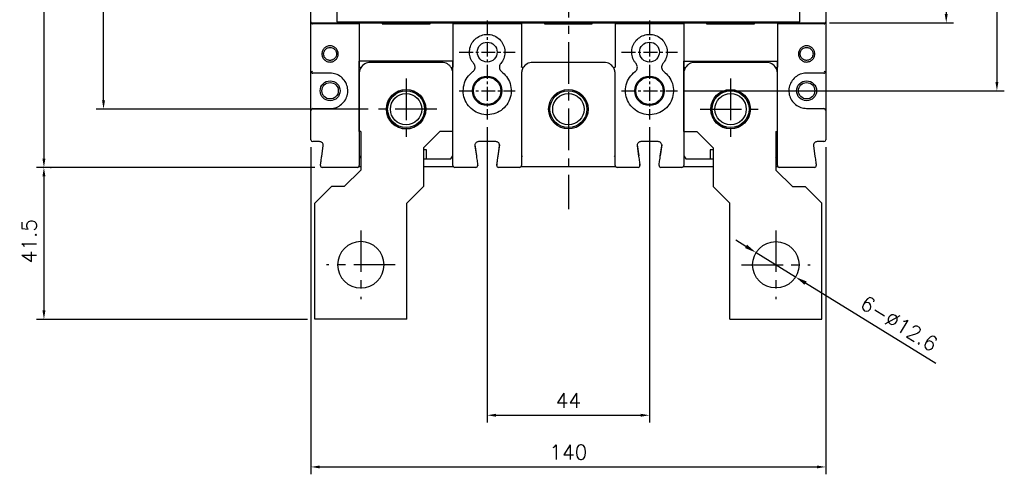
# Model space of a CAD drawing. Extents: x -2230 to 2710, y -907 to 1834.
# Tile 4 of 23: x -1818 to -1551, y 1162 to 1285. Entities that reach past the tile are written whole.
import ezdxf

# ---------------------------------------------------------------- set-up
doc = ezdxf.new("R2010")
doc.units = 0
doc.header["$LTSCALE"] = 3
doc.header["$MEASUREMENT"] = 0
doc.linetypes.add('CENTER', pattern=[2, 1.25, -0.25, 0.25, -0.25])
doc.layers.get('0').update_dxf_attribs({"linetype": 'CONTINUOUS'})
doc.layers.get('Defpoints').update_dxf_attribs({"linetype": 'CONTINUOUS'})
for name, color, linetype in [('cen', 1, 'CENTER'), ('di', 3, 'CONTINUOUS'), ('dwg', 7, 'CONTINUOUS')]:
    doc.layers.add(name, color=color, linetype=linetype)
doc.styles.add('KIM', font='ROMANS.shx', dxfattribs={"height": 5, "bigfont": 'GSG1.shx'})
doc.styles.get("Standard").update_dxf_attribs({"font": 'romans.shx', "height": 4, "bigfont": 'ghs.shx'})
doc.dimstyles.get("Standard").update_dxf_attribs({"dimtxt": 0.18, "dimasz": 0.18, "dimexe": 0.18, "dimexo": 0.0625, "dimgap": 0.09, "dimtad": 0, "dimtih": 1, "dimtoh": 1, "dimdec": 4, "dimzin": 0, "dimdsep": 46, "dimtxsty": 'Standard', "dimcen": 0.09, "dimadec": 0, "dimazin": 0, "dimtfac": 1, "dimtdec": 4, "dimtofl": 0, "dimtmove": 0, "dimatfit": 3, "dimfxl": 0, "dimtolj": 1, "dimtzin": 0, "dimarcsym": 0})
doc.dimstyles.new('STANDARD$0', dxfattribs={"dimtxt": 5, "dimasz": 5, "dimexe": 1, "dimexo": 2, "dimgap": 2, "dimtad": 1, "dimdec": 4, "dimzin": 12, "dimdsep": 46, "dimtxsty": 'KIM', "dimcen": -1, "dimdle": 0.1, "dimadec": 0, "dimazin": 0, "dimtfac": 1, "dimtdec": 4, "dimtmove": 0, "dimatfit": 3, "dimfxl": 0, "dimtolj": 1, "dimtzin": 0, "dimarcsym": 0})

# ---------------------------------------------------------------- blocks, each defined once
blk = doc.blocks.new('*D80')
at = {"layer": 'Defpoints', "color": 0}
for p in [(-1739.04, 1252.38), (-1599.44, 1252.38), (-1599.44, 1163.63)]:
    blk.add_point(p, dxfattribs=at)
at = {"layer": 'di'}
for p, q in [((-1739.04, 1250.38), (-1739.04, 1161.63)), ((-1599.44, 1250.38), (-1599.44, 1161.63)), ((-1736.64, 1163.63), (-1601.84, 1163.63))]:
    blk.add_line(p, q, dxfattribs=at)
for points in [[(-1736.64, 1164.03), (-1736.64, 1163.23), (-1739.04, 1163.63)], [(-1601.84, 1164.03), (-1601.84, 1163.23), (-1599.44, 1163.63)]]:
    blk.add_solid(points, dxfattribs=at)
at = {"layer": 'di', "insert": (-1669.24, 1167.63), "char_height": 4, "attachment_point": 5}
blk.add_mtext('\\A1;140', dxfattribs=at)
blk = doc.blocks.new('fsadfsafas')
at = {"layer": 'cen', "ltscale": 3}
for p, q in [((614, 610.86), (614, 629.46)), ((623.3, 620.16), (604.7, 620.16)), ((626.25, 569.66), (626.25, 586.26)), ((634.55, 577.96), (617.95, 577.96))]:
    blk.add_line(p, q, dxfattribs=at)
at = {"layer": 'dwg'}
for p, q in [((626.5, 634.96), (601.5, 634.96)), ((601.5, 634.96), (601.5, 603.46)), ((626.5, 634.96), (626.5, 603.41)), ((601.5, 603.46), (606, 598.96)), ((626.5, 603.41), (630.95, 598.96)), ((609.5, 598.96), (606, 598.96)), ((609.5, 598.96), (614, 594.46)), ((630.95, 588.46), (630.95, 598.96)), ((614, 583.96), (614, 594.46)), ((635.45, 583.96), (630.95, 588.46)), ((614, 583.96), (613.55, 583.96)), ((613.55, 583.96), (613.55, 564.96)), ((638.95, 583.96), (635.45, 583.96)), ((638.95, 583.96), (638.95, 564.96)), ((638.95, 564.96), (613.55, 564.96))]:
    blk.add_line(p, q, dxfattribs=at)
for centre, radius in [((614, 620.16), 6.3), ((626.25, 577.96), 5.3)]:
    blk.add_circle(centre, radius, dxfattribs=at)
blk = doc.blocks.new('*D76')
at = {"layer": 'Defpoints', "color": 0}
for p in [(-1735.96, 1501.48), (-1811.44, 1244.88), (-1735.96, 1244.88)]:
    blk.add_point(p, dxfattribs=at)
at = {"layer": 'di'}
for p, q in [((-1737.96, 1501.48), (-1813.44, 1501.48)), ((-1811.44, 1499.08), (-1811.44, 1247.28)), ((-1737.96, 1244.88), (-1813.44, 1244.88))]:
    blk.add_line(p, q, dxfattribs=at)
for points in [[(-1811.84, 1499.08), (-1811.04, 1499.08), (-1811.44, 1501.48)], [(-1811.84, 1247.28), (-1811.04, 1247.28), (-1811.44, 1244.88)]]:
    blk.add_solid(points, dxfattribs=at)
at = {"layer": 'di', "insert": (-1815.44, 1373.18), "char_height": 4, "attachment_point": 5, "rotation": 90}
blk.add_mtext('\\A1;257', dxfattribs=at)
blk = doc.blocks.new('*D77')
at = {"layer": 'Defpoints', "color": 0}
for p in [(-1795.28, 1485.68), (-1721.54, 1485.68), (-1721.54, 1260.68)]:
    blk.add_point(p, dxfattribs=at)
at = {"layer": 'di'}
for p, q in [((-1723.54, 1485.68), (-1797.28, 1485.68)), ((-1795.28, 1263.08), (-1795.28, 1483.28)), ((-1723.54, 1260.68), (-1797.28, 1260.68))]:
    blk.add_line(p, q, dxfattribs=at)
for points in [[(-1795.68, 1483.28), (-1794.88, 1483.28), (-1795.28, 1485.68)], [(-1795.68, 1263.08), (-1794.88, 1263.08), (-1795.28, 1260.68)]]:
    blk.add_solid(points, dxfattribs=at)
at = {"layer": 'di', "insert": (-1799.28, 1373.18), "char_height": 4, "attachment_point": 5, "rotation": 90}
blk.add_mtext('\\A1;225', dxfattribs=at)
blk = doc.blocks.new('*D78')
at = {"layer": 'Defpoints', "color": 0}
for p in [(-1811.64, 1244.88), (-1811.44, 1203.68), (-1737.99, 1203.68)]:
    blk.add_point(p, dxfattribs=at)
at = {"layer": 'di'}
for p, q in [((-1809.64, 1244.88), (-1809.44, 1244.88)), ((-1811.44, 1242.48), (-1811.44, 1206.08)), ((-1739.99, 1203.68), (-1813.44, 1203.68))]:
    blk.add_line(p, q, dxfattribs=at)
for points in [[(-1811.84, 1242.48), (-1811.04, 1242.48), (-1811.44, 1244.88)], [(-1811.84, 1206.08), (-1811.04, 1206.08), (-1811.44, 1203.68)]]:
    blk.add_solid(points, dxfattribs=at)
at = {"layer": 'di', "insert": (-1815.44, 1224.88), "char_height": 4, "attachment_point": 5, "rotation": 90}
blk.add_mtext('\\A1;41.5', dxfattribs=at)
blk = doc.blocks.new('*D67')
at = {"layer": 'Defpoints', "color": 0}
for p in [(-1618.35, 1221.79), (-1607.63, 1215.17)]:
    blk.add_point(p, dxfattribs=at)
at = {"layer": 'di'}
for p, q in [((-1621.07, 1223.48), (-1623.79, 1225.16)), ((-1618.35, 1221.79), (-1607.63, 1215.17)), ((-1569.58, 1191.67), (-1604.91, 1213.49))]:
    blk.add_line(p, q, dxfattribs=at)
for points in [[(-1620.79, 1223.93), (-1621.35, 1223.02), (-1618.35, 1221.79)], [(-1604.63, 1213.95), (-1605.19, 1213.04), (-1607.63, 1215.17)]]:
    blk.add_solid(points, dxfattribs=at)
at = {"layer": 'di', "insert": (-1579.55, 1202.53), "char_height": 4, "attachment_point": 5, "rotation": 328.2972}
blk.add_mtext('\\A1;6-∅12.6', dxfattribs=at)
blk = doc.blocks.new('*D68')
at = {"layer": 'Defpoints', "color": 0}
for p in [(-1691.24, 1257.85), (-1647.24, 1257.85), (-1647.24, 1177.66)]:
    blk.add_point(p, dxfattribs=at)
at = {"layer": 'di'}
for p, q in [((-1691.24, 1255.85), (-1691.24, 1175.66)), ((-1647.24, 1255.85), (-1647.24, 1175.66)), ((-1688.84, 1177.66), (-1649.64, 1177.66))]:
    blk.add_line(p, q, dxfattribs=at)
for points in [[(-1688.84, 1178.06), (-1688.84, 1177.26), (-1691.24, 1177.66)], [(-1649.64, 1178.06), (-1649.64, 1177.26), (-1647.24, 1177.66)]]:
    blk.add_solid(points, dxfattribs=at)
at = {"layer": 'di', "insert": (-1669.24, 1181.66), "char_height": 4, "attachment_point": 5}
blk.add_mtext('\\A1;44', dxfattribs=at)
blk = doc.blocks.new('*D71')
at = {"layer": 'Defpoints', "color": 0}
for p in [(-1599.84, 1462.28), (-1600.4, 1284.08), (-1566.77, 1284.08)]:
    blk.add_point(p, dxfattribs=at)
at = {"layer": 'di'}
for p, q in [((-1597.84, 1462.28), (-1564.77, 1462.28)), ((-1566.77, 1459.88), (-1566.77, 1286.48)), ((-1598.4, 1284.08), (-1564.77, 1284.08))]:
    blk.add_line(p, q, dxfattribs=at)
for points in [[(-1567.17, 1459.88), (-1566.37, 1459.88), (-1566.77, 1462.28)], [(-1567.17, 1286.48), (-1566.37, 1286.48), (-1566.77, 1284.08)]]:
    blk.add_solid(points, dxfattribs=at)
at = {"layer": 'di', "insert": (-1570.77, 1373.18), "char_height": 4, "attachment_point": 5, "rotation": 90}
blk.add_mtext('\\A1;179', dxfattribs=at)
blk = doc.blocks.new('*D104')
at = {"layer": 'Defpoints', "color": 0}
for p in [(-1639.67, 1480.68), (-1639.65, 1265.68), (-1553.03, 1265.68)]:
    blk.add_point(p, dxfattribs=at)
at = {"layer": 'di'}
for p, q in [((-1637.67, 1480.68), (-1551.03, 1480.68)), ((-1553.03, 1478.28), (-1553.03, 1268.08)), ((-1637.65, 1265.68), (-1551.03, 1265.68))]:
    blk.add_line(p, q, dxfattribs=at)
for points in [[(-1553.43, 1478.28), (-1552.63, 1478.28), (-1553.03, 1480.68)], [(-1553.43, 1268.08), (-1552.63, 1268.08), (-1553.03, 1265.68)]]:
    blk.add_solid(points, dxfattribs=at)
at = {"layer": 'di', "insert": (-1557.03, 1373.18), "char_height": 4, "attachment_point": 5, "rotation": 90}
blk.add_mtext('\\A1;215', dxfattribs=at)

msp = doc.modelspace()

# ---------------------------------------------------------------- linework, layer by layer
for p, q in [((-1739.039, 1284.649), (-1739.039, 1461.719)), ((-1599.439, 1461.719), (-1599.439, 1284.649)), ((-1732.039, 1325.784), (-1732.039, 1284.867)), ((-1606.439, 1284.867), (-1606.439, 1325.784)), ((-1739.039, 1284.385), (-1739.039, 1284.649)), ((-1739.039, 1270.984), (-1739.039, 1284.385)), ((-1732.039, 1284.867), (-1732.039, 1284.567)), ((-1732.039, 1284.567), (-1732.039, 1284.349)), ((-1732.039, 1284.349), (-1606.439, 1284.349)), ((-1606.439, 1284.567), (-1606.439, 1284.867)), ((-1606.439, 1284.349), (-1606.439, 1284.567)), ((-1599.439, 1284.649), (-1599.439, 1284.385)), ((-1599.439, 1284.385), (-1599.439, 1270.984)), ((-1738.758, 1284.085), (-1738.758, 1283.884)), ((-1738.758, 1283.884), (-1738.59, 1283.884)), ((-1738.739, 1284.084), (-1719.239, 1284.084)), ((-1725.939, 1283.884), (-1738.59, 1283.884)), ((-1725.939, 1283.884), (-1725.939, 1272.187)), ((-1719.739, 1284.084), (-1719.739, 1283.884)), ((-1719.739, 1283.884), (-1706.739, 1283.884)), ((-1707.239, 1284.084), (-1719.239, 1284.084)), ((-1719.239, 1283.884), (-1719.239, 1284.084)), ((-1707.239, 1284.084), (-1675.239, 1284.084)), ((-1707.239, 1283.884), (-1707.239, 1284.084)), ((-1706.739, 1283.884), (-1706.739, 1284.084)), ((-1700.539, 1283.884), (-1700.539, 1272.187)), ((-1681.939, 1283.884), (-1700.539, 1283.884)), ((-1681.939, 1283.884), (-1681.939, 1272.187)), ((-1675.739, 1284.084), (-1675.739, 1283.884)), ((-1675.739, 1283.884), (-1662.739, 1283.884)), ((-1663.239, 1284.084), (-1675.239, 1284.084)), ((-1675.239, 1283.884), (-1675.239, 1284.084)), ((-1663.239, 1284.084), (-1631.239, 1284.084)), ((-1663.239, 1283.884), (-1663.239, 1284.084)), ((-1662.739, 1283.884), (-1662.739, 1284.084)), ((-1656.539, 1283.884), (-1656.539, 1272.187)), ((-1637.939, 1283.884), (-1656.539, 1283.884)), ((-1637.939, 1283.884), (-1637.939, 1272.187)), ((-1631.739, 1284.084), (-1631.739, 1283.884)), ((-1631.739, 1283.884), (-1618.739, 1283.884)), ((-1619.239, 1284.084), (-1631.239, 1284.084)), ((-1631.239, 1283.884), (-1631.239, 1284.084)), ((-1619.239, 1284.084), (-1599.739, 1284.084)), ((-1619.239, 1283.884), (-1619.239, 1284.084)), ((-1618.739, 1283.884), (-1618.739, 1284.084)), ((-1612.539, 1283.884), (-1612.539, 1272.187)), ((-1599.888, 1283.884), (-1612.539, 1283.884)), ((-1599.888, 1283.884), (-1599.721, 1283.884)), ((-1599.721, 1283.884), (-1599.721, 1284.085)), ((-1739.039, 1260.384), (-1739.039, 1270.984)), ((-1703.539, 1273.384), (-1722.939, 1273.384)), ((-1659.539, 1273.384), (-1678.939, 1273.384)), ((-1615.539, 1273.384), (-1634.939, 1273.384)), ((-1599.439, 1270.984), (-1599.439, 1260.384)), ((-1733.839, 1270.484), (-1738.539, 1270.484)), ((-1725.939, 1270.384), (-1725.939, 1247.884)), ((-1700.539, 1247.884), (-1700.539, 1270.384)), ((-1681.939, 1270.384), (-1681.939, 1247.884)), ((-1656.539, 1247.884), (-1656.539, 1270.384)), ((-1637.939, 1270.384), (-1637.939, 1247.884)), ((-1612.539, 1247.884), (-1612.539, 1270.384)), ((-1599.939, 1270.484), (-1604.639, 1270.484)), ((-1739.039, 1252.384), (-1739.039, 1260.384)), ((-1738.539, 1260.884), (-1733.839, 1260.884)), ((-1604.639, 1260.884), (-1599.939, 1260.884)), ((-1599.439, 1260.384), (-1599.439, 1252.384)), ((-1736.692, 1251.884), (-1738.539, 1251.884)), ((-1736.101, 1247.955), (-1735.702, 1250.743)), ((-1707.739, 1249.684), (-1708.539, 1249.684)), ((-1707.739, 1247.184), (-1707.739, 1249.684)), ((-1694.576, 1251.043), (-1694.151, 1248.064)), ((-1694.576, 1250.743), (-1694.178, 1247.955)), ((-1688.892, 1251.884), (-1693.586, 1251.884)), ((-1687.902, 1251.043), (-1688.328, 1248.064)), ((-1688.301, 1247.955), (-1687.902, 1250.743)), ((-1650.576, 1251.043), (-1650.151, 1248.064)), ((-1650.576, 1250.743), (-1650.178, 1247.955)), ((-1644.892, 1251.884), (-1649.586, 1251.884)), ((-1643.902, 1251.043), (-1644.328, 1248.064)), ((-1644.301, 1247.955), (-1643.902, 1250.743)), ((-1629.939, 1249.684), (-1630.739, 1249.684)), ((-1630.739, 1249.684), (-1630.739, 1247.184)), ((-1602.776, 1250.743), (-1602.378, 1247.955)), ((-1599.939, 1251.884), (-1601.786, 1251.884)), ((-1725.939, 1248.034), (-1725.489, 1247.397)), ((-1708.539, 1247.184), (-1707.739, 1247.184)), ((-1707.739, 1247.184), (-1701.139, 1247.184)), ((-1701.139, 1247.184), (-1700.539, 1248.034)), ((-1681.939, 1248.034), (-1681.739, 1247.751)), ((-1656.739, 1247.751), (-1656.539, 1248.034)), ((-1637.939, 1248.034), (-1637.339, 1247.184)), ((-1637.339, 1247.184), (-1630.739, 1247.184)), ((-1630.739, 1247.184), (-1629.939, 1247.184)), ((-1612.989, 1247.397), (-1612.539, 1248.034)), ((-1726.439, 1244.884), (-1735.963, 1244.884)), ((-1725.981, 1245.184), (-1725.489, 1245.184)), ((-1708.539, 1245.184), (-1700.497, 1245.184)), ((-1694.316, 1244.884), (-1700.039, 1244.884)), ((-1682.439, 1244.884), (-1688.163, 1244.884)), ((-1681.981, 1245.184), (-1681.739, 1245.184)), ((-1681.981, 1245.184), (-1656.539, 1245.184)), ((-1656.739, 1245.184), (-1656.497, 1245.184)), ((-1650.316, 1244.884), (-1656.039, 1244.884)), ((-1638.439, 1244.884), (-1644.163, 1244.884)), ((-1637.981, 1245.184), (-1629.939, 1245.184)), ((-1612.989, 1245.184), (-1612.497, 1245.184)), ((-1602.516, 1244.884), (-1612.039, 1244.884))]:
    msp.add_line(p, q)
at = {"flags": 128}
for points in [[(-1688.658, 1245.755), (-1688.661, 1245.648), (-1688.645, 1245.551)], [(-1644.658, 1245.755), (-1644.661, 1245.648), (-1644.645, 1245.551)]]:
    msp.add_lwpolyline(points, dxfattribs=at)
for centre, radius in [((-1691.239, 1276.184), 2.7), ((-1647.239, 1276.184), 2.7), ((-1733.839, 1265.684), 2.7), ((-1691.239, 1265.684), 4), ((-1691.239, 1265.684), 3.7), ((-1647.239, 1265.684), 4), ((-1647.239, 1265.684), 3.7), ((-1604.639, 1265.684), 2.7), ((-1733.839, 1265.684), 2.225), ((-1713.239, 1260.684), 5.35), ((-1713.239, 1260.684), 5), ((-1669.239, 1260.684), 5.35), ((-1669.239, 1260.684), 5), ((-1625.239, 1260.684), 5.35), ((-1625.239, 1260.684), 5), ((-1604.639, 1265.684), 2.225), ((-1713.239, 1260.684), 4.25), ((-1669.239, 1260.684), 4.25), ((-1625.239, 1260.684), 4.25)]:
    msp.add_circle(centre, radius)
for centre, radius, start, end in [((-1738.539, 1270.984), 0.5, 180, 222.0016), ((-1722.939, 1270.384), 3, 90, 149.88045), ((-1703.539, 1270.384), 3, 29.73773, 90), ((-1678.939, 1270.384), 3, 90, 150.26227), ((-1659.539, 1270.384), 3, 29.73773, 90), ((-1634.939, 1270.384), 3, 90, 150.26227), ((-1615.539, 1270.384), 3, 30.11955, 90), ((-1599.939, 1270.984), 0.5, 317.9984, 0), ((-1738.539, 1260.384), 0.5, 90, 180), ((-1599.939, 1260.384), 0.5, 0, 90), ((-1738.539, 1252.384), 0.5, 180, 270), ((-1599.939, 1252.384), 0.5, 270, 0), ((-1735.963, 1245.384), 0.5, 171.8699, 270), ((-1726.439, 1245.384), 0.5, 270, 0), ((-1700.039, 1245.384), 0.5, 180, 270), ((-1694.316, 1245.384), 0.5, 270, 8.1301), ((-1694.316, 1245.684), 0.5, 329.88444, 8.1301), ((-1688.163, 1245.384), 0.5, 171.8699, 270), ((-1682.439, 1245.384), 0.5, 270, 0), ((-1656.039, 1245.384), 0.5, 180, 270), ((-1650.316, 1245.384), 0.5, 270, 8.1301), ((-1650.316, 1245.684), 0.5, 336.2938, 8.1301), ((-1644.163, 1245.384), 0.5, 171.8699, 270), ((-1638.439, 1245.384), 0.5, 270, 0), ((-1612.039, 1245.384), 0.5, 180, 270), ((-1602.516, 1245.384), 0.5, 270, 8.1301)]:
    msp.add_arc(centre, radius, start, end)
for centre, major_axis, start_param, end_param in [((-1738.739, 1284.385), (0, -0.301), 4.712389, 6.2831853), ((-1599.739, 1284.385), (0, 0.301), 3.1415927, 4.712389)]:
    msp.add_ellipse(centre, major_axis=major_axis, ratio=0.9982744, start_param=start_param, end_param=end_param)
for points, knots in [([(-1694.889, 1273.066), (-1695.061, 1273.291), (-1695.559, 1273.941), (-1696.036, 1275.245), (-1696.082, 1276.88), (-1695.577, 1278.445), (-1694.586, 1279.752), (-1693.22, 1280.656), (-1691.632, 1281.06), (-1689.997, 1280.916), (-1688.501, 1280.238), (-1687.316, 1279.105), (-1686.57, 1277.645), (-1686.355, 1276.026), (-1686.66, 1274.399), (-1687.28, 1273.51), (-1687.59, 1273.066)], [0, 0, 0, 0, 0.0389932, 0.1127209, 0.1865914, 0.2607106, 0.334796, 0.4086203, 0.4823615, 0.5563266, 0.6304755, 0.7044802, 0.7782374, 0.8520288, 0.9260134, 1, 1, 1, 1]), ([(-1650.889, 1273.066), (-1651.061, 1273.291), (-1651.559, 1273.941), (-1652.036, 1275.245), (-1652.082, 1276.88), (-1651.577, 1278.445), (-1650.586, 1279.752), (-1649.22, 1280.656), (-1647.632, 1281.06), (-1645.997, 1280.916), (-1644.501, 1280.238), (-1643.316, 1279.105), (-1642.57, 1277.645), (-1642.355, 1276.026), (-1642.66, 1274.399), (-1643.28, 1273.51), (-1643.59, 1273.066)], [0, 0, 0, 0, 0.0389932, 0.1127209, 0.1865914, 0.2607106, 0.334796, 0.4086203, 0.4823615, 0.5563266, 0.6304755, 0.7044802, 0.7782374, 0.8520288, 0.9260134, 1, 1, 1, 1]), ([(-1731.637, 1275.684), (-1731.671, 1275.397), (-1731.74, 1274.823), (-1732.249, 1274.089), (-1732.983, 1273.606), (-1733.851, 1273.43), (-1734.717, 1273.606), (-1735.456, 1274.089), (-1735.943, 1274.823), (-1736.122, 1275.686), (-1735.944, 1276.548), (-1735.455, 1277.28), (-1734.716, 1277.762), (-1733.85, 1277.938), (-1732.982, 1277.761), (-1732.248, 1277.278), (-1731.74, 1276.545), (-1731.671, 1275.971), (-1731.637, 1275.684)], [0, 0, 0, 0, 0.0622509, 0.1246642, 0.1872852, 0.2500195, 0.3127171, 0.3752583, 0.4377334, 0.5001498, 0.5624037, 0.6247434, 0.6873254, 0.7500656, 0.8128154, 0.8754125, 0.9377774, 1, 1, 1, 1]), ([(-1732.089, 1275.684), (-1732.107, 1275.875), (-1732.141, 1276.235), (-1732.384, 1276.692), (-1732.683, 1277.019), (-1733.065, 1277.277), (-1733.458, 1277.41), (-1733.906, 1277.448), (-1734.301, 1277.392), (-1734.725, 1277.215), (-1735.065, 1276.959), (-1735.322, 1276.637), (-1735.528, 1276.227), (-1735.628, 1275.685), (-1735.529, 1275.143), (-1735.323, 1274.732), (-1735.065, 1274.41), (-1734.725, 1274.153), (-1734.362, 1274.002), (-1734.1, 1273.949), (-1733.936, 1273.936), (-1733.771, 1273.932), (-1733.459, 1273.958), (-1733.065, 1274.091), (-1732.683, 1274.349), (-1732.384, 1274.677), (-1732.141, 1275.133), (-1732.107, 1275.493), (-1732.089, 1275.684)], [0, 0, 0, 0, 0.0520031, 0.098106, 0.1382923, 0.1725474, 0.2230612, 0.2498709, 0.2950012, 0.3306361, 0.3749161, 0.4099539, 0.4424812, 0.4997753, 0.5572452, 0.589853, 0.6249652, 0.6692888, 0.7049225, 0.731842, 0.7420315, 0.7500331, 0.7769035, 0.8274525, 0.8617162, 0.9019055, 0.9480054, 1, 1, 1, 1]), ([(-1602.416, 1275.684), (-1602.45, 1275.397), (-1602.519, 1274.823), (-1603.027, 1274.089), (-1603.761, 1273.607), (-1604.628, 1273.43), (-1605.494, 1273.606), (-1606.234, 1274.088), (-1606.722, 1274.823), (-1606.901, 1275.686), (-1606.722, 1276.548), (-1606.233, 1277.28), (-1605.494, 1277.762), (-1604.627, 1277.938), (-1603.759, 1277.761), (-1603.026, 1277.278), (-1602.518, 1276.545), (-1602.45, 1275.971), (-1602.416, 1275.684)], [0, 0, 0, 0, 0.06225009, 0.12466459, 0.18728723, 0.25002225, 0.31271834, 0.37525776, 0.43773411, 0.50015115, 0.56240586, 0.62474344, 0.68732298, 0.75006328, 0.81281547, 0.8754149, 0.93777922, 1, 1, 1, 1]), ([(-1602.889, 1275.684), (-1602.911, 1275.895), (-1602.944, 1276.225), (-1603.156, 1276.636), (-1603.412, 1276.957), (-1603.752, 1277.214), (-1604.116, 1277.366), (-1604.378, 1277.419), (-1604.542, 1277.432), (-1604.707, 1277.437), (-1605.019, 1277.411), (-1605.413, 1277.277), (-1605.794, 1277.02), (-1606.096, 1276.692), (-1606.329, 1276.236), (-1606.421, 1275.686), (-1606.33, 1275.134), (-1606.097, 1274.677), (-1605.795, 1274.349), (-1605.414, 1274.091), (-1605.02, 1273.958), (-1604.572, 1273.92), (-1604.178, 1273.976), (-1603.753, 1274.153), (-1603.413, 1274.41), (-1603.157, 1274.732), (-1602.944, 1275.142), (-1602.911, 1275.473), (-1602.889, 1275.684)], [0, 0, 0, 0, 0.0573026, 0.0898259, 0.1248557, 0.1692261, 0.2048978, 0.2318432, 0.2420425, 0.250051, 0.2769365, 0.3274704, 0.3617137, 0.4018747, 0.4479384, 0.49989, 0.5519602, 0.5981192, 0.6383485, 0.6726363, 0.7231786, 0.74997, 0.7950196, 0.8306896, 0.875055, 0.9100937, 0.9426359, 1, 1, 1, 1]), ([(-1738.59, 1270.984), (-1738.591, 1270.983), (-1738.648, 1270.926), (-1738.765, 1270.807), (-1738.861, 1270.703), (-1738.911, 1270.649)], [0, 0, 0, 0, 0.0090414, 0.4889658, 1, 1, 1, 1]), ([(-1725.919, 1272.128), (-1725.922, 1272.131), (-1725.928, 1272.136), (-1725.936, 1272.151), (-1725.939, 1272.169), (-1725.939, 1272.182), (-1725.939, 1272.187)], [0, 0, 0, 0, 0.169075, 0.3856401, 0.790573, 1, 1, 1, 1]), ([(-1725.534, 1271.889), (-1725.622, 1271.72), (-1725.864, 1271.252), (-1725.91, 1270.722), (-1725.939, 1270.384)], [0, 0, 0, 0, 0.3622564, 1, 1, 1, 1]), ([(-1725.534, 1271.889), (-1725.534, 1271.89), (-1725.534, 1271.89), (-1725.539, 1271.895), (-1725.569, 1271.917), (-1725.655, 1271.971), (-1725.775, 1272.044), (-1725.871, 1272.1), (-1725.919, 1272.128)], [0, 0, 0, 0, 0.02403069, 0.08629883, 0.31481648, 0.54323726, 0.77161499, 1, 1, 1, 1]), ([(-1700.934, 1271.872), (-1700.934, 1271.872), (-1700.935, 1271.873), (-1700.932, 1271.877), (-1700.908, 1271.897), (-1700.827, 1271.949), (-1700.711, 1272.02), (-1700.616, 1272.076), (-1700.568, 1272.103)], [0, 0, 0, 0, 0.0208293, 0.0606006, 0.2956434, 0.5304834, 0.765239, 1, 1, 1, 1]), ([(-1700.539, 1270.384), (-1700.568, 1270.72), (-1700.613, 1271.244), (-1700.85, 1271.707), (-1700.934, 1271.872)], [0, 0, 0, 0, 0.6425403, 1, 1, 1, 1]), ([(-1700.539, 1272.187), (-1700.54, 1272.176), (-1700.54, 1272.155), (-1700.547, 1272.129), (-1700.557, 1272.111), (-1700.565, 1272.106), (-1700.568, 1272.103)], [0, 0, 0, 0, 0.3461566, 0.6945031, 0.8685532, 1, 1, 1, 1]), ([(-1687.347, 1270.89), (-1686.88, 1270.475), (-1685.869, 1269.578), (-1684.929, 1267.675), (-1684.617, 1265.488), (-1685.056, 1263.305), (-1686.191, 1261.395), (-1687.889, 1259.971), (-1689.959, 1259.186), (-1692.177, 1259.127), (-1694.294, 1259.806), (-1696.064, 1261.146), (-1697.289, 1262.989), (-1697.841, 1265.136), (-1697.646, 1267.341), (-1696.759, 1269.404), (-1695.674, 1270.395), (-1695.131, 1270.89)], [0, 0, 0, 0, 0.0576455, 0.1246599, 0.1917276, 0.2592147, 0.3268307, 0.3940899, 0.4611735, 0.5282591, 0.5958477, 0.6633841, 0.7305035, 0.797489, 0.8648338, 0.9324162, 1, 1, 1, 1]), ([(-1695.131, 1270.89), (-1695.023, 1270.986), (-1694.788, 1271.195), (-1694.571, 1271.637), (-1694.503, 1272.141), (-1694.598, 1272.65), (-1694.792, 1272.927), (-1694.889, 1273.066)], [0, 0, 0, 0, 0.1767702, 0.3824571, 0.5882182, 0.7941418, 1, 1, 1, 1]), ([(-1687.59, 1273.066), (-1687.674, 1272.949), (-1687.857, 1272.695), (-1687.972, 1272.216), (-1687.928, 1271.708), (-1687.723, 1271.233), (-1687.472, 1271.004), (-1687.347, 1270.89)], [0, 0, 0, 0, 0.1762349, 0.3819524, 0.5878501, 0.7939744, 1, 1, 1, 1]), ([(-1681.91, 1272.103), (-1681.914, 1272.106), (-1681.923, 1272.113), (-1681.934, 1272.134), (-1681.939, 1272.16), (-1681.939, 1272.179), (-1681.939, 1272.187)], [0, 0, 0, 0, 0.1590345, 0.3666252, 0.749201, 1, 1, 1, 1]), ([(-1681.544, 1271.872), (-1681.629, 1271.707), (-1681.865, 1271.244), (-1681.91, 1270.72), (-1681.939, 1270.384)], [0, 0, 0, 0, 0.3574596, 1, 1, 1, 1]), ([(-1681.544, 1271.872), (-1681.544, 1271.872), (-1681.544, 1271.873), (-1681.546, 1271.877), (-1681.571, 1271.897), (-1681.651, 1271.949), (-1681.768, 1272.02), (-1681.863, 1272.076), (-1681.91, 1272.103)], [0, 0, 0, 0, 0.0208293, 0.0606008, 0.2956438, 0.5304854, 0.7652397, 1, 1, 1, 1]), ([(-1656.934, 1271.872), (-1656.934, 1271.872), (-1656.935, 1271.873), (-1656.932, 1271.877), (-1656.908, 1271.897), (-1656.827, 1271.949), (-1656.711, 1272.02), (-1656.616, 1272.076), (-1656.568, 1272.103)], [0, 0, 0, 0, 0.0208293, 0.0606008, 0.2956438, 0.5304854, 0.7652397, 1, 1, 1, 1]), ([(-1656.539, 1270.384), (-1656.568, 1270.72), (-1656.613, 1271.244), (-1656.85, 1271.707), (-1656.934, 1271.872)], [0, 0, 0, 0, 0.6425404, 1, 1, 1, 1]), ([(-1656.539, 1272.187), (-1656.54, 1272.176), (-1656.54, 1272.155), (-1656.547, 1272.129), (-1656.557, 1272.111), (-1656.565, 1272.106), (-1656.568, 1272.103)], [0, 0, 0, 0, 0.3461544, 0.6944978, 0.8685465, 1, 1, 1, 1]), ([(-1643.347, 1270.89), (-1642.88, 1270.475), (-1641.869, 1269.578), (-1640.929, 1267.675), (-1640.617, 1265.488), (-1641.056, 1263.305), (-1642.191, 1261.395), (-1643.889, 1259.971), (-1645.959, 1259.186), (-1648.177, 1259.127), (-1650.294, 1259.806), (-1652.064, 1261.146), (-1653.289, 1262.989), (-1653.841, 1265.136), (-1653.646, 1267.341), (-1652.759, 1269.404), (-1651.674, 1270.395), (-1651.131, 1270.89)], [0, 0, 0, 0, 0.0576455, 0.1246599, 0.1917276, 0.2592147, 0.3268307, 0.3940899, 0.4611735, 0.5282591, 0.5958477, 0.6633841, 0.7305035, 0.797489, 0.8648338, 0.9324162, 1, 1, 1, 1]), ([(-1651.131, 1270.89), (-1651.023, 1270.986), (-1650.788, 1271.195), (-1650.571, 1271.637), (-1650.503, 1272.141), (-1650.598, 1272.65), (-1650.792, 1272.927), (-1650.889, 1273.066)], [0, 0, 0, 0, 0.1767702, 0.3824571, 0.5882182, 0.7941418, 1, 1, 1, 1]), ([(-1643.59, 1273.066), (-1643.674, 1272.949), (-1643.857, 1272.695), (-1643.972, 1272.216), (-1643.928, 1271.708), (-1643.723, 1271.233), (-1643.472, 1271.004), (-1643.347, 1270.89)], [0, 0, 0, 0, 0.1762349, 0.3819524, 0.5878501, 0.7939744, 1, 1, 1, 1]), ([(-1637.91, 1272.103), (-1637.914, 1272.106), (-1637.923, 1272.113), (-1637.934, 1272.134), (-1637.939, 1272.16), (-1637.939, 1272.179), (-1637.939, 1272.187)], [0, 0, 0, 0, 0.1590219, 0.3666162, 0.7491963, 1, 1, 1, 1]), ([(-1637.544, 1271.872), (-1637.629, 1271.707), (-1637.865, 1271.244), (-1637.91, 1270.72), (-1637.939, 1270.384)], [0, 0, 0, 0, 0.3574597, 1, 1, 1, 1]), ([(-1637.544, 1271.872), (-1637.544, 1271.872), (-1637.544, 1271.873), (-1637.546, 1271.877), (-1637.571, 1271.897), (-1637.651, 1271.949), (-1637.768, 1272.02), (-1637.863, 1272.076), (-1637.91, 1272.103)], [0, 0, 0, 0, 0.0208293, 0.0606006, 0.2956434, 0.5304834, 0.765239, 1, 1, 1, 1]), ([(-1612.944, 1271.889), (-1612.944, 1271.89), (-1612.944, 1271.89), (-1612.94, 1271.895), (-1612.909, 1271.917), (-1612.823, 1271.971), (-1612.703, 1272.044), (-1612.607, 1272.1), (-1612.56, 1272.128)], [0, 0, 0, 0, 0.02403069, 0.08629883, 0.31481648, 0.54323726, 0.77161499, 1, 1, 1, 1]), ([(-1612.539, 1270.384), (-1612.568, 1270.722), (-1612.614, 1271.252), (-1612.857, 1271.72), (-1612.944, 1271.889)], [0, 0, 0, 0, 0.6377436, 1, 1, 1, 1]), ([(-1612.539, 1272.187), (-1612.539, 1272.179), (-1612.54, 1272.164), (-1612.545, 1272.146), (-1612.552, 1272.134), (-1612.557, 1272.13), (-1612.56, 1272.128)], [0, 0, 0, 0, 0.34765098, 0.69775889, 0.8729412, 1, 1, 1, 1]), ([(-1599.568, 1270.649), (-1599.617, 1270.703), (-1599.714, 1270.807), (-1599.83, 1270.926), (-1599.887, 1270.983), (-1599.888, 1270.984)], [0, 0, 0, 0, 0.5110342, 0.9909586, 1, 1, 1, 1]), ([(-1738.911, 1270.649), (-1738.896, 1270.635), (-1738.833, 1270.57), (-1738.708, 1270.503), (-1738.594, 1270.484), (-1738.54, 1270.484), (-1738.539, 1270.484)], [0, 0, 0, 0, 0.1361647, 0.5958986, 0.9916285, 1, 1, 1, 1]), ([(-1733.839, 1260.884), (-1733.665, 1260.89), (-1732.953, 1260.914), (-1731.726, 1261.275), (-1730.386, 1262.219), (-1729.435, 1263.556), (-1728.979, 1265.132), (-1729.07, 1266.771), (-1729.698, 1268.289), (-1730.791, 1269.503), (-1732.225, 1270.326), (-1733.301, 1270.431), (-1733.839, 1270.484)], [0, 0, 0, 0, 0.0349024, 0.1422143, 0.2496427, 0.3568778, 0.4640095, 0.5713241, 0.6787557, 0.7859581, 0.8929776, 1, 1, 1, 1]), ([(-1604.639, 1270.484), (-1604.814, 1270.478), (-1605.525, 1270.454), (-1606.753, 1270.093), (-1608.092, 1269.149), (-1609.044, 1267.812), (-1609.5, 1266.236), (-1609.409, 1264.598), (-1608.781, 1263.079), (-1607.687, 1261.865), (-1606.253, 1261.042), (-1605.177, 1260.937), (-1604.639, 1260.884)], [0, 0, 0, 0, 0.03490245, 0.14221454, 0.24964233, 0.35687826, 0.46401001, 0.57132458, 0.67875615, 0.78595781, 0.89297776, 1, 1, 1, 1]), ([(-1599.939, 1270.484), (-1599.938, 1270.484), (-1599.885, 1270.484), (-1599.77, 1270.503), (-1599.645, 1270.57), (-1599.582, 1270.635), (-1599.568, 1270.649)], [0, 0, 0, 0, 0.0083715, 0.4041014, 0.8638353, 1, 1, 1, 1]), ([(-1735.702, 1250.743), (-1735.697, 1250.855), (-1735.687, 1251.081), (-1735.815, 1251.402), (-1736.034, 1251.661), (-1736.337, 1251.846), (-1736.571, 1251.871), (-1736.692, 1251.884)], [0, 0, 0, 0, 0.1964578, 0.3929418, 0.5895562, 0.7864792, 1, 1, 1, 1]), ([(-1693.586, 1251.884), (-1693.699, 1251.873), (-1693.924, 1251.851), (-1694.224, 1251.678), (-1694.449, 1251.424), (-1694.589, 1251.098), (-1694.581, 1250.864), (-1694.576, 1250.743)], [0, 0, 0, 0, 0.1973372, 0.3946917, 0.5920245, 0.7890374, 1, 1, 1, 1]), ([(-1687.902, 1250.743), (-1687.897, 1250.855), (-1687.887, 1251.081), (-1688.015, 1251.401), (-1688.234, 1251.661), (-1688.536, 1251.846), (-1688.77, 1251.871), (-1688.892, 1251.884)], [0, 0, 0, 0, 0.1964018, 0.3928602, 0.589578, 0.7867327, 1, 1, 1, 1]), ([(-1649.586, 1251.884), (-1649.699, 1251.873), (-1649.924, 1251.851), (-1650.224, 1251.678), (-1650.449, 1251.424), (-1650.589, 1251.098), (-1650.581, 1250.864), (-1650.576, 1250.743)], [0, 0, 0, 0, 0.1973373, 0.3946909, 0.5920245, 0.7890374, 1, 1, 1, 1]), ([(-1643.902, 1250.743), (-1643.897, 1250.855), (-1643.887, 1251.081), (-1644.015, 1251.401), (-1644.234, 1251.661), (-1644.536, 1251.846), (-1644.77, 1251.871), (-1644.892, 1251.884)], [0, 0, 0, 0, 0.1964018, 0.3928602, 0.589578, 0.7867327, 1, 1, 1, 1]), ([(-1601.786, 1251.884), (-1601.899, 1251.873), (-1602.124, 1251.851), (-1602.424, 1251.678), (-1602.65, 1251.424), (-1602.789, 1251.098), (-1602.781, 1250.864), (-1602.776, 1250.743)], [0, 0, 0, 0, 0.1977738, 0.3953537, 0.5924493, 0.7891383, 1, 1, 1, 1]), ([(-1736.458, 1245.455), (-1736.454, 1245.482), (-1736.446, 1245.538), (-1736.385, 1245.966), (-1736.294, 1246.599), (-1736.194, 1247.302), (-1736.127, 1247.77), (-1736.101, 1247.955)], [0, 0, 0, 0, 0.21319, 0.426312, 0.6411463, 0.8579436, 1, 1, 1, 1]), ([(-1725.939, 1247.884), (-1725.939, 1247.604), (-1725.939, 1247.044), (-1725.939, 1246.298), (-1725.939, 1245.732), (-1725.939, 1245.428), (-1725.939, 1245.397), (-1725.939, 1245.384)], [0, 0, 0, 0, 0.2132631, 0.4265164, 0.6402512, 0.855049, 1, 1, 1, 1]), ([(-1700.539, 1245.384), (-1700.539, 1245.412), (-1700.539, 1245.468), (-1700.539, 1245.907), (-1700.539, 1246.552), (-1700.539, 1247.253), (-1700.539, 1247.709), (-1700.539, 1247.884)], [0, 0, 0, 0, 0.2178733, 0.4357928, 0.6524138, 0.8666267, 1, 1, 1, 1]), ([(-1694.178, 1247.955), (-1694.138, 1247.673), (-1694.057, 1247.111), (-1693.95, 1246.359), (-1693.869, 1245.795), (-1693.827, 1245.497), (-1693.822, 1245.467), (-1693.821, 1245.455)], [0, 0, 0, 0, 0.2162145, 0.4325033, 0.6470863, 0.8596146, 1, 1, 1, 1]), ([(-1688.658, 1245.455), (-1688.654, 1245.482), (-1688.646, 1245.536), (-1688.586, 1245.958), (-1688.497, 1246.58), (-1688.396, 1247.285), (-1688.329, 1247.758), (-1688.301, 1247.955)], [0, 0, 0, 0, 0.2117498, 0.4235112, 0.635204, 0.8481881, 1, 1, 1, 1]), ([(-1681.939, 1247.884), (-1681.939, 1247.605), (-1681.939, 1247.048), (-1681.939, 1246.304), (-1681.939, 1245.739), (-1681.939, 1245.43), (-1681.939, 1245.397), (-1681.939, 1245.384)], [0, 0, 0, 0, 0.2116664, 0.4233048, 0.6359489, 0.8508384, 1, 1, 1, 1]), ([(-1656.539, 1245.384), (-1656.539, 1245.412), (-1656.539, 1245.468), (-1656.539, 1245.907), (-1656.539, 1246.552), (-1656.539, 1247.253), (-1656.539, 1247.709), (-1656.539, 1247.884)], [0, 0, 0, 0, 0.2178733, 0.4357928, 0.6524138, 0.8666267, 1, 1, 1, 1]), ([(-1650.178, 1247.955), (-1650.138, 1247.673), (-1650.057, 1247.111), (-1649.95, 1246.359), (-1649.869, 1245.795), (-1649.827, 1245.497), (-1649.822, 1245.467), (-1649.821, 1245.455)], [0, 0, 0, 0, 0.2162145, 0.4325033, 0.6470863, 0.8596146, 1, 1, 1, 1]), ([(-1644.658, 1245.455), (-1644.654, 1245.482), (-1644.646, 1245.536), (-1644.586, 1245.958), (-1644.497, 1246.58), (-1644.396, 1247.285), (-1644.329, 1247.758), (-1644.301, 1247.955)], [0, 0, 0, 0, 0.2117498, 0.4235112, 0.635204, 0.8481881, 1, 1, 1, 1]), ([(-1637.939, 1247.884), (-1637.939, 1247.605), (-1637.939, 1247.048), (-1637.939, 1246.304), (-1637.939, 1245.739), (-1637.939, 1245.43), (-1637.939, 1245.397), (-1637.939, 1245.384)], [0, 0, 0, 0, 0.2116664, 0.4233048, 0.6359489, 0.8508384, 1, 1, 1, 1]), ([(-1612.539, 1245.384), (-1612.539, 1245.412), (-1612.539, 1245.468), (-1612.539, 1245.902), (-1612.539, 1246.541), (-1612.539, 1247.243), (-1612.539, 1247.704), (-1612.539, 1247.884)], [0, 0, 0, 0, 0.2161782, 0.4323742, 0.6479751, 0.8624582, 1, 1, 1, 1]), ([(-1602.378, 1247.955), (-1602.337, 1247.671), (-1602.256, 1247.103), (-1602.148, 1246.349), (-1602.068, 1245.783), (-1602.026, 1245.494), (-1602.022, 1245.465), (-1602.021, 1245.455)], [0, 0, 0, 0, 0.2174365, 0.4348539, 0.6523891, 0.8686965, 1, 1, 1, 1])]:
    msp.add_open_spline(points, degree=3, knots=knots)
at = {"layer": 'cen', "ltscale": 3}
msp.add_line((-1669.239, 1512.844), (-1669.239, 1233.524), dxfattribs=at)
at = {"layer": 'cen'}
for p, q in [((-1691.239, 1284.716), (-1691.239, 1257.854)), ((-1647.214, 1284.716), (-1647.214, 1257.854)), ((-1698.825, 1276.184), (-1683.653, 1276.184)), ((-1654.825, 1276.184), (-1639.653, 1276.184)), ((-1698.825, 1265.684), (-1683.653, 1265.684)), ((-1654.825, 1265.684), (-1639.653, 1265.684))]:
    msp.add_line(p, q, dxfattribs=at)

# ---------------------------------------------------------------- block references
at = {"layer": 'di', "xscale": -1, "rotation": 180}
msp.add_blockref('fsadfsafas', (-2339.493, 1838.642), dxfattribs=at)
at = {"layer": 'di', "rotation": 180}
msp.add_blockref('fsadfsafas', (-998.985, 1838.642), dxfattribs=at)

# ---------------------------------------------------------------- dimensions: what is measured, and where the dimension line sits
at = {"layer": 'di'}
for base, p1, p2, text, picture, middle in [((-1811.438, 1244.884), (-1735.963, 1501.484), (-1735.963, 1244.884), '257', '*D76', (-1811.438, 1373.184)), ((-1553.027, 1265.684), (-1639.668, 1480.684), (-1639.653, 1265.684), '215', '*D104', (-1553.027, 1373.184)), ((-1811.438, 1203.684), (-1811.638, 1244.884), (-1737.989, 1203.684), '41.5', '*D78', (-1811.438, 1224.884))]:
    dim = msp.add_linear_dim(base=base, p1=p1, p2=p2, angle=90, text=text, dimstyle='STANDARD$0', override={"dimtxt": 4, "dimasz": 2.4, "dimexe": 2, "dimdec": 2, "dimzin": 8, "dimtxsty": 'Standard', "dimcen": 0, "dimdle": 0, "dimclrd": 256, "dimclre": 256, "dimclrt": 256, "dimadec": 2, "dimazin": 2, "dimtfac": 0.6, "dimtdec": 2, "dimtzin": 8, "dimlwd": 65535, "dimlwe": 65535}, dxfattribs=at)
    dim.commit()
    dim.dimension.update_dxf_attribs({"geometry": picture, "text_midpoint": middle, "dimtype": 160})
dim = msp.add_linear_dim(base=(-1795.28, 1485.684), p1=(-1721.539, 1260.684), p2=(-1721.539, 1485.684), angle=90, dimstyle='STANDARD$0', override={"dimtxt": 4, "dimasz": 2.4, "dimexe": 2, "dimdec": 2, "dimzin": 8, "dimtxsty": 'Standard', "dimcen": 0, "dimdle": 0, "dimclrd": 256, "dimclre": 256, "dimclrt": 256, "dimadec": 2, "dimazin": 2, "dimtfac": 0.6, "dimtdec": 2, "dimtzin": 8, "dimlwd": 65535, "dimlwe": 65535}, dxfattribs=at)
dim.commit()
dim.dimension.update_dxf_attribs({"geometry": '*D77', "text_midpoint": (-1795.28, 1373.184), "dimtype": 160})
dim = msp.add_linear_dim(base=(-1566.765, 1284.084), p1=(-1599.84, 1462.284), p2=(-1600.405, 1284.084), angle=90, text='179', dimstyle='STANDARD$0', override={"dimtxt": 4, "dimasz": 2.4, "dimexe": 2, "dimdec": 2, "dimzin": 8, "dimtxsty": 'Standard', "dimcen": 0, "dimdle": 0, "dimclrd": 256, "dimclre": 256, "dimclrt": 256, "dimadec": 2, "dimazin": 2, "dimtfac": 0.6, "dimtdec": 2, "dimtzin": 8, "dimlwd": 65535, "dimlwe": 65535}, dxfattribs=at)
dim.commit()
dim.dimension.update_dxf_attribs({"geometry": '*D71', "text_midpoint": (-1570.765, 1373.184)})
dim = msp.add_linear_dim(base=(-1647.239, 1177.661), p1=(-1691.239, 1257.854), p2=(-1647.239, 1257.854), dimstyle='STANDARD$0', override={"dimtxt": 4, "dimasz": 2.4, "dimexe": 2, "dimdec": 2, "dimzin": 8, "dimtxsty": 'Standard', "dimcen": 0, "dimdle": 0, "dimclrd": 256, "dimclre": 256, "dimclrt": 256, "dimadec": 2, "dimazin": 2, "dimtfac": 0.6, "dimtdec": 2, "dimtzin": 8, "dimlwd": 65535, "dimlwe": 65535}, dxfattribs=at)
dim.commit()
dim.dimension.update_dxf_attribs({"geometry": '*D68', "text_midpoint": (-1669.239, 1181.661)})
dim = msp.add_linear_dim(base=(-1599.439, 1163.633), p1=(-1739.039, 1252.384), p2=(-1599.439, 1252.384), text='140', dimstyle='STANDARD$0', override={"dimtxt": 4, "dimasz": 2.4, "dimexe": 2, "dimdec": 2, "dimzin": 8, "dimtxsty": 'Standard', "dimcen": 0, "dimdle": 0, "dimclrd": 256, "dimclre": 256, "dimclrt": 256, "dimadec": 2, "dimazin": 2, "dimtfac": 0.6, "dimtdec": 2, "dimtzin": 8, "dimlwd": 65535, "dimlwe": 65535}, dxfattribs=at)
dim.commit()
dim.dimension.update_dxf_attribs({"geometry": '*D80', "text_midpoint": (-1669.239, 1163.633), "dimtype": 160})
dim = msp.add_diameter_dim_2p(p1=(-1618.349, 1221.795), p2=(-1607.629, 1215.173), text='6-<>', dimstyle='Standard', override={"dimtxt": 4, "dimasz": 3.2, "dimexe": 2, "dimexo": 2, "dimgap": 2, "dimtad": 1, "dimtih": 0, "dimtoh": 0, "dimdec": 2, "dimzin": 8, "dimcen": 0, "dimclrd": 256, "dimclre": 256, "dimclrt": 256, "dimadec": 2, "dimazin": 2, "dimtfac": 0.6, "dimtdec": 2, "dimtofl": 1, "dimtzin": 8, "dimlwd": 65535, "dimlwe": 65535}, dxfattribs=at)
dim.commit()
dim.dimension.update_dxf_attribs({"geometry": '*D67', "text_midpoint": (-1581.651, 1199.127), "dimtype": 163})

doc.saveas('drawing.dxf')
